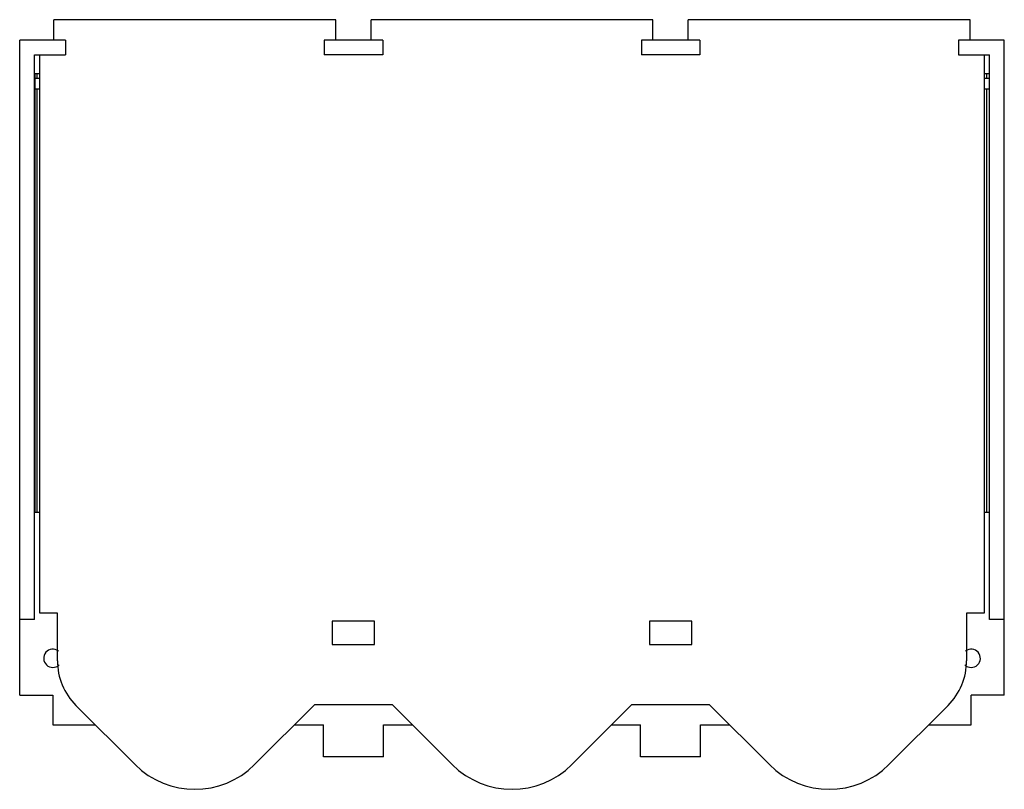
# Model space of a CAD drawing. Header units: millimetres. Extents: x 19 to 159, y 69 to 178.
import ezdxf

# ---------------------------------------------------------------- set-up
doc = ezdxf.new("R2010")
doc.units = ezdxf.units.MM
doc.header["$LTSCALE"] = 16.208945
doc.layers.get('0').update_dxf_attribs({"linetype": 'CONTINUOUS'})

msp = doc.modelspace()

# ---------------------------------------------------------------- linework, layer by layer
at = {"color": 7, "linetype": 'Continuous'}
for p, q in [((24.13, 175.6), (24.13, 178.5)), ((64.13, 178.5), (24.13, 178.5)), ((64.13, 175.6), (64.13, 178.5)), ((69.13, 175.6), (69.13, 178.5)), ((109.13, 178.5), (69.13, 178.5)), ((109.13, 175.6), (109.13, 178.5)), ((114.13, 175.6), (114.13, 178.5)), ((154.13, 178.5), (114.13, 178.5)), ((154.13, 175.6), (154.13, 178.5)), ((19.28, 82.6), (19.28, 175.6)), ((25.78, 175.6), (19.28, 175.6)), ((25.78, 175.6), (25.78, 173.5)), ((62.48, 175.6), (62.48, 173.5)), ((70.78, 175.6), (62.48, 175.6)), ((70.78, 175.6), (70.78, 173.5)), ((107.48, 175.6), (107.48, 173.5)), ((115.78, 175.6), (107.48, 175.6)), ((115.78, 175.6), (115.78, 173.5)), ((158.98, 175.6), (152.48, 175.6)), ((152.48, 175.6), (152.48, 173.5)), ((158.98, 82.6), (158.98, 175.6)), ((21.36, 93.35), (21.36, 173.5)), ((21.36, 173.5), (25.78, 173.5)), ((22.13, 94.25), (22.13, 173.5)), ((70.78, 173.5), (62.48, 173.5)), ((115.78, 173.5), (107.48, 173.5)), ((152.48, 173.5), (156.89, 173.5)), ((156.13, 173.5), (156.13, 94.25)), ((156.89, 93.35), (156.89, 173.5)), ((21.42, 170.8), (21.42, 108.6)), ((22.13, 170.8), (21.42, 170.8)), ((21.76, 170.14), (21.76, 170.8)), ((156.83, 170.8), (156.13, 170.8)), ((156.5, 170.14), (156.5, 170.8)), ((156.83, 170.8), (156.83, 108.6)), ((22.13, 170.14), (21.43, 170.14)), ((156.83, 170.14), (156.13, 170.14)), ((22.13, 168.64), (21.43, 168.64)), ((21.76, 108.6), (21.76, 168.64)), ((156.83, 168.64), (156.13, 168.64)), ((156.5, 108.6), (156.5, 168.64)), ((21.36, 108.6), (22.13, 108.6)), ((156.13, 108.6), (156.89, 108.6)), ((24.63, 94.25), (22.13, 94.25)), ((24.63, 87.51), (24.63, 94.25)), ((156.13, 94.25), (153.63, 94.25)), ((153.63, 94.25), (153.63, 87.51)), ((21.36, 93.35), (19.28, 93.35)), ((69.63, 93.1), (63.63, 93.1)), ((63.63, 93.1), (63.63, 89.8)), ((69.63, 89.8), (69.63, 93.1)), ((114.63, 93.1), (108.63, 93.1)), ((108.63, 93.1), (108.63, 89.8)), ((114.63, 89.8), (114.63, 93.1)), ((158.98, 93.35), (156.89, 93.35)), ((63.63, 89.8), (69.63, 89.8)), ((108.63, 89.8), (114.63, 89.8)), ((19.28, 82.6), (23.98, 82.6)), ((23.98, 82.6), (23.98, 78.4)), ((158.98, 82.6), (154.28, 82.6)), ((154.28, 78.4), (154.28, 82.6)), ((35.64, 72.76), (27.26, 81.14)), ((61.1, 81.25), (52.61, 72.76)), ((72.16, 81.25), (61.1, 81.25)), ((80.64, 72.76), (72.16, 81.25)), ((106.1, 81.25), (97.61, 72.76)), ((117.16, 81.25), (106.1, 81.25)), ((125.64, 72.76), (117.16, 81.25)), ((150.99, 81.14), (142.61, 72.76)), ((23.98, 78.4), (30.01, 78.4)), ((58.25, 78.4), (62.38, 78.4)), ((62.38, 73.85), (62.38, 78.4)), ((70.88, 78.4), (75.01, 78.4)), ((70.88, 73.85), (70.88, 78.4)), ((103.25, 78.4), (107.38, 78.4)), ((107.38, 73.85), (107.38, 78.4)), ((115.88, 78.4), (120.01, 78.4)), ((115.88, 73.85), (115.88, 78.4)), ((148.25, 78.4), (154.28, 78.4)), ((70.88, 73.85), (62.38, 73.85)), ((115.88, 73.85), (107.38, 73.85))]:
    msp.add_line(p, q, dxfattribs=at)
for centre, radius, start, end in [((23.98, 87.85), 1.3, 52.1798, 313.5505), ((154.28, 87.85), 1.3, 226.382, 127.7406), ((33.63, 87.51), 9, 180, 225), ((144.63, 87.51), 9, 315, 360), ((44.13, 81.25), 12, 225, 315), ((89.13, 81.25), 12, 225, 315), ((134.13, 81.25), 12, 225, 315)]:
    msp.add_arc(centre, radius, start, end, dxfattribs=at)

doc.saveas('drawing.dxf')
